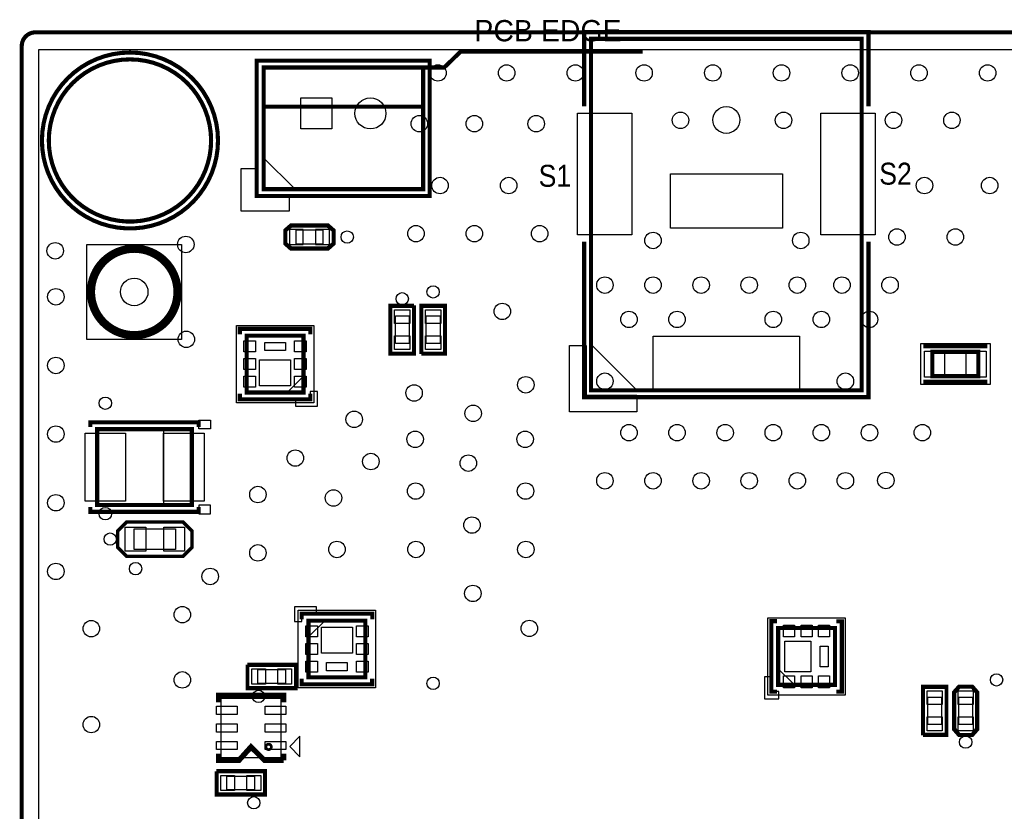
# Model space of a CAD drawing. Extents: x 6 to 156, y -6 to 136.
# Tile 16 of 32: x 7 to 43, y 101 to 131. Entities that reach past the tile are written whole.
import ezdxf

# ---------------------------------------------------------------- set-up
doc = ezdxf.new("R2010")
doc.units = 0
for name, color, linetype in [('BG_OUTLINE', 134, 'CONTINUOUS'), ('PG_ASSEMBLY_BOTTOM', 1, 'CONTINUOUS'), ('PG_ASSEMBLY_TOP', 1, 'CONTINUOUS'), ('PG_PLACE_BOUND_BOTTOM', 152, 'CONTINUOUS'), ('PG_PLACE_BOUND_TOP', 152, 'CONTINUOUS'), ('PG_SILKSCREEN_BOTTOM', 204, 'CONTINUOUS'), ('PG_SILKSCREEN_TOP', 45, 'CONTINUOUS'), ('PIN_BOTTOM', 5, 'CONTINUOUS'), ('PIN_TOP', 1, 'CONTINUOUS'), ('RKI_ALL', 174, 'CONTINUOUS'), ('VC_BOTTOM', 5, 'CONTINUOUS'), ('VC_TOP', 1, 'CONTINUOUS')]:
    doc.layers.add(name, color=color, linetype=linetype)

msp = doc.modelspace()

# ---------------------------------------------------------------- linework, layer by layer
at = {"layer": 'BG_OUTLINE', "const_width": 0.1524}
msp.add_lwpolyline([(137.050018, 11.925808), (137.050018, 129.542032, 0.414184), (136.542018, 130.050032), (7.558024, 130.050032, 0.414214), (7.050024, 129.542032), (7.050024, 0.558038, 0.414233), (7.558024, 0.050038)], format="xyb", dxfattribs=at)
at = {"layer": 'PG_ASSEMBLY_BOTTOM'}
msp.add_lwpolyline([(17.024604, 122.859038), (18.345404, 122.859038), (18.523204, 122.70359), (18.523204, 122.255026), (18.345404, 122.097038), (17.024604, 122.097038), (16.846804, 122.249438), (16.846804, 122.706638)], close=True, dxfattribs=at)
at = {"layer": 'PG_ASSEMBLY_BOTTOM', "const_width": 0.1524}
msp.add_lwpolyline([(12.732004, 120.446038, 0.999983), (9.684004, 120.446038, 1.000017), (12.732004, 120.446038)], format="xyb", dxfattribs=at)
at = {"layer": 'PG_ASSEMBLY_TOP', "const_width": 0.1524}
for points in [[(28.095702, 116.809266), (38.095682, 116.809266), (38.095682, 129.80924), (28.095702, 129.80924), (28.095702, 116.809266)], [(21.888958, 128.75006), (22.66696, 128.75006), (23.273004, 129.336038), (30.004004, 129.336038)], [(15.989046, 124.249942), (21.888958, 124.249942), (21.888958, 128.75006), (15.989046, 128.75006), (15.989046, 124.249942)], [(15.989046, 127.299974), (21.888958, 127.299974)], [(17.46504, 116.729002), (17.46504, 118.829074), (15.364968, 118.829074), (15.364968, 116.729002), (17.46504, 116.729002)], [(40.71112, 117.32895), (42.410888, 117.32895), (42.410888, 118.229126), (40.71112, 118.229126), (40.71112, 117.32895)], [(13.339064, 115.369086), (9.838944, 115.369086), (9.838944, 112.56899), (13.339064, 112.56899), (13.339064, 115.369086)], [(17.650968, 108.288074), (17.650968, 106.188002), (19.75104, 106.188002), (19.75104, 108.288074), (17.650968, 108.288074)], [(35.011106, 105.911142), (37.111178, 105.911142), (37.111178, 108.011214), (35.011106, 108.011214), (35.011106, 105.911142)]]:
    msp.add_lwpolyline(points, dxfattribs=at)
at = {"layer": 'PG_ASSEMBLY_TOP'}
for points, const_width in [([(14.05001, 126.05004, 0.999992), (8.050022, 126.05004, 1.000008), (14.05001, 126.05004)], 0.1524), ([(12.732004, 120.446038, 0.999983), (9.684004, 120.446038, 1.000017), (12.732004, 120.446038)], 0.1524), ([(16.075914, 103.617014, 0.414337), (16.17599, 103.516938, 0.414392), (16.276066, 103.617014, 0.414387), (16.17599, 103.71709, 0.414332), (16.075914, 103.617014)], 0.100076)]:
    msp.add_lwpolyline(points, format="xyb", dxfattribs=dict(at, const_width=const_width))
for points in [[(15.97914, 124.260102), (17.138904, 124.260102), (15.97914, 125.42012)], [(20.733004, 119.887238), (21.495004, 119.887238), (21.495004, 118.210838), (20.733004, 118.210838)], [(22.638004, 118.210838), (21.876004, 118.210838), (21.876004, 119.887238), (22.638004, 119.887238)], [(28.095702, 116.809266), (28.095702, 118.500144), (29.78658, 116.809266)], [(17.45488, 116.719096), (17.45488, 117.319044), (16.854932, 116.719096)], [(13.348716, 112.559592), (13.348716, 115.37823), (12.2936, 115.37823), (12.2936, 112.559592)], [(13.290804, 111.657638), (13.011404, 111.937038), (10.928604, 111.937038), (10.649204, 111.657638), (10.573004, 111.581438), (10.573004, 111.022638), (10.750804, 110.844838), (10.928604, 110.667038), (13.011404, 110.667038), (13.189204, 110.844838), (13.367004, 111.022638), (13.367004, 111.581438)], [(17.661128, 108.29798), (17.661128, 107.698032), (18.261076, 108.29798)], [(15.449804, 105.841038), (15.449804, 106.603038), (17.126204, 106.603038), (17.126204, 105.841038)], [(35.0012, 105.921048), (35.601148, 105.921048), (35.0012, 106.52125)], [(41.180004, 104.113838), (40.418004, 104.113838), (40.418004, 105.790238), (41.180004, 105.790238)], [(41.561004, 105.612438), (41.561004, 104.291638), (41.716452, 104.113838), (42.165016, 104.113838), (42.323004, 104.291638), (42.323004, 105.612438), (42.170604, 105.790238), (41.713404, 105.790238)], [(16.626078, 103.216964), (14.42593, 103.216964), (14.42593, 105.416858), (16.626078, 105.416858)], [(14.306804, 101.904038), (14.306804, 102.666038), (15.983204, 102.666038), (15.983204, 101.904038)]]:
    msp.add_lwpolyline(points, close=True, dxfattribs=at)
at = {"layer": 'PG_PLACE_BOUND_BOTTOM'}
msp.add_lwpolyline([(14.05001, 126.05004, 1), (8.050022, 126.049989, 1)], format="xyb", close=True, dxfattribs=at)
for points in [[(17.177004, 122.732038), (17.177004, 122.224038), (18.193004, 122.224038), (18.193004, 122.732038)], [(12.960604, 118.693438), (9.455404, 118.693438), (9.455404, 122.198638), (12.960604, 122.198638)]]:
    msp.add_lwpolyline(points, close=True, dxfattribs=at)
at = {"layer": 'PG_PLACE_BOUND_TOP'}
for points in [[(28.095702, 116.809266), (28.095702, 129.80924), (38.095682, 129.80924), (38.095682, 116.809266)], [(15.989046, 124.249942), (15.989046, 128.75006), (21.888958, 128.75006), (21.888958, 124.249942)], [(9.455404, 118.693438), (9.455404, 122.198638), (12.960604, 122.198638), (12.960604, 118.693438)], [(20.860004, 119.557038), (21.368004, 119.557038), (21.368004, 118.541038), (20.860004, 118.541038)], [(22.511004, 118.541038), (22.003004, 118.541038), (22.003004, 119.557038), (22.511004, 119.557038)], [(17.84604, 116.348002), (14.983968, 116.348002), (14.983968, 119.210074), (17.84604, 119.210074)], [(40.291004, 117.017038), (40.291004, 118.541038), (42.850562, 118.541038), (42.850562, 117.017038)], [(13.339064, 115.369086), (13.339064, 112.569244), (9.839198, 112.569244), (9.839198, 115.369086)], [(12.732004, 111.683038), (12.732004, 110.921038), (11.208004, 110.921038), (11.208004, 111.683038)], [(17.269968, 108.669074), (20.13204, 108.669074), (20.13204, 105.807002), (17.269968, 105.807002)], [(34.630106, 105.530142), (34.630106, 108.392214), (37.492178, 108.392214), (37.492178, 105.530142)], [(15.780004, 105.968038), (15.780004, 106.476038), (16.796004, 106.476038), (16.796004, 105.968038)], [(16.626078, 103.216964), (14.42593, 103.216964), (14.42593, 105.417112), (16.626078, 105.417112)], [(41.053004, 104.444038), (40.545004, 104.444038), (40.545004, 105.460038), (41.053004, 105.460038)], [(41.688004, 105.460038), (42.196004, 105.460038), (42.196004, 104.444038), (41.688004, 104.444038)], [(14.637004, 102.031038), (14.637004, 102.539038), (15.653004, 102.539038), (15.653004, 102.031038)]]:
    msp.add_lwpolyline(points, close=True, dxfattribs=at)
msp.add_lwpolyline([(14.05001, 126.05004, 1), (8.050022, 126.049989, 1)], format="xyb", close=True, dxfattribs=at)
at = {"layer": 'PG_SILKSCREEN_BOTTOM', "const_width": 0.127}
msp.add_lwpolyline([(16.999204, 122.033538), (18.370804, 122.033538), (18.586704, 122.224038), (18.586704, 122.732038), (18.370804, 122.922538), (16.999204, 122.922538), (16.783304, 122.732038), (16.783304, 122.224038), (16.999204, 122.033538)], dxfattribs=at)
at = {"layer": 'PG_SILKSCREEN_BOTTOM', "const_width": 0.1524}
msp.add_lwpolyline([(12.884404, 120.446038, 0.999985), (9.531604, 120.446038, 1.000015), (12.884404, 120.446038)], format="xyb", dxfattribs=at)
at = {"layer": 'PG_SILKSCREEN_TOP'}
for points, const_width in [([(38.349682, 127.309372), (38.349682, 130.06324), (27.841702, 130.06324), (27.841702, 127.309372)], 0.1524), ([(15.735046, 129.00406), (15.735046, 123.995942), (22.132036, 123.995942), (22.132036, 129.00406), (15.735046, 129.00406)], 0.1524), ([(27.841702, 122.309128), (27.841702, 116.555266), (38.349682, 116.555266), (38.349682, 122.309128)], 0.1524), ([(21.558504, 119.950738), (21.558504, 118.147338), (20.669504, 118.147338), (20.669504, 119.950738), (21.545804, 119.950738)], 0.127), ([(21.812504, 118.147338), (21.812504, 119.950738), (22.701504, 119.950738), (22.701504, 118.147338), (21.825204, 118.147338)], 0.127), ([(17.719802, 118.875302), (17.719802, 119.083074), (15.111476, 119.083074), (15.111476, 118.875302)], 0.1524), ([(40.37457, 118.435628), (42.746168, 118.435628)], 0.1524), ([(40.37457, 117.122448), (42.746168, 117.122448)], 0.1524), ([(15.110206, 116.682774), (15.110206, 116.475002), (17.718532, 116.475002), (17.718532, 116.682774)], 0.1524), ([(13.593318, 115.447318), (13.593318, 115.624356), (9.585198, 115.624356), (9.585198, 115.447318)], 0.1524), ([(13.593318, 112.490758), (13.593318, 112.31372), (9.585198, 112.31372), (9.585198, 112.490758)], 0.1524), ([(13.341604, 110.997238), (13.011404, 110.667038), (10.928604, 110.667038), (10.598404, 110.997238), (10.598404, 111.606838), (10.928604, 111.937038), (13.011404, 111.937038), (13.341604, 111.606838), (13.341604, 110.997238)], 0.127), ([(20.005802, 108.334302), (20.005802, 108.542074), (17.397476, 108.542074), (17.397476, 108.334302)], 0.1524), ([(34.964878, 108.265976), (34.757106, 108.265976), (34.757106, 105.65765), (34.964878, 105.65765)], 0.1524), ([(37.157406, 105.65638), (37.365178, 105.65638), (37.365178, 108.264452), (37.157406, 108.264452)], 0.1524), ([(15.386304, 106.666538), (17.189704, 106.666538), (17.189704, 105.777538), (15.386304, 105.777538), (15.386304, 106.653838)], 0.127), ([(17.396206, 106.141774), (17.396206, 105.934002), (20.004532, 105.934002), (20.004532, 106.141774)], 0.1524), ([(40.354504, 104.050338), (40.354504, 105.853738), (41.243504, 105.853738), (41.243504, 104.050338), (40.367204, 104.050338)], 0.127), ([(42.386504, 105.637838), (42.386504, 104.266238), (42.196004, 104.050338), (41.688004, 104.050338), (41.497504, 104.266238), (41.497504, 105.637838), (41.688004, 105.853738), (42.196004, 105.853738), (42.386504, 105.637838)], 0.127), ([(16.7259, 105.266998), (16.7259, 105.516934), (14.326108, 105.516934), (14.326108, 105.266998)], 0.199898), ([(14.326108, 103.367078), (14.326108, 103.116888), (15.075916, 103.116888), (15.526004, 103.617014), (16.025876, 103.116888), (16.7259, 103.116888)], 0.199898), ([(16.7259, 103.116888), (16.7259, 103.367078)], 0.199898), ([(14.243304, 102.729538), (16.046704, 102.729538), (16.046704, 101.840538), (14.243304, 101.840538), (14.243304, 102.716838)], 0.127)]:
    msp.add_lwpolyline(points, dxfattribs=dict(at, const_width=const_width))
at = {"layer": 'PG_SILKSCREEN_TOP', "const_width": 0.1524}
for points in [[(14.30401, 126.05004, -1.000008), (7.796022, 126.05004, -0.999992), (14.30401, 126.05004)], [(12.884404, 120.446038, 0.999985), (9.531604, 120.446038, 1.000015), (12.884404, 120.446038)]]:
    msp.add_lwpolyline(points, format="xyb", dxfattribs=at)
at = {"layer": 'PG_SILKSCREEN_TOP'}
for points in [[(15.780004, 124.002038), (16.9291, 124.002038), (16.9291, 123.43003), (15.158974, 123.43003), (15.158974, 125.018038), (15.780004, 125.018038)], [(29.789882, 116.622576), (29.789882, 116.013738), (27.298904, 116.013738), (27.298904, 118.465346), (27.909012, 118.465346), (27.909012, 116.622576)], [(17.165066, 116.468906), (17.165066, 116.21897), (17.984978, 116.21897), (17.984978, 116.758974), (17.714976, 116.758974), (17.714976, 116.468906)], [(13.598906, 115.699032), (14.028928, 115.699032), (14.028928, 115.378992), (13.598906, 115.378992)], [(13.598906, 112.239044), (14.028928, 112.239044), (14.028928, 112.559084), (13.598906, 112.559084)], [(17.950942, 108.547916), (17.950942, 108.798106), (17.13103, 108.798106), (17.13103, 108.258102), (17.401032, 108.258102), (17.401032, 108.547916)], [(34.751264, 106.211116), (34.501074, 106.211116), (34.501074, 105.391204), (35.041078, 105.391204), (35.041078, 105.661206), (34.751264, 105.661206)], [(16.953992, 103.632), (17.334992, 103.251), (17.334992, 104.013)]]:
    msp.add_lwpolyline(points, close=True, dxfattribs=at)
at = {"layer": 'PIN_BOTTOM'}
for points in [[(17.367504, 126.478538), (17.367504, 127.621538), (18.510504, 127.621538), (18.510504, 126.478538)], [(27.592528, 122.56135), (27.592528, 127.05715), (29.599128, 127.05715), (29.599128, 122.56135)], [(36.592256, 122.56135), (36.592256, 127.05715), (38.598856, 127.05715), (38.598856, 122.56135)], [(31.025592, 122.805952), (31.025592, 124.812552), (35.165792, 124.812552), (35.165792, 122.805952)], [(16.948404, 122.757438), (16.948404, 122.198638), (17.456404, 122.198638), (17.456404, 122.757438)], [(17.913604, 122.757438), (17.913604, 122.198638), (18.421604, 122.198638), (18.421604, 122.757438)], [(30.390592, 116.805964), (30.390592, 118.812564), (35.800792, 118.812564), (35.800792, 116.805964)]]:
    msp.add_lwpolyline(points, close=True, dxfattribs=at)
for centre, radius in [((11.050016, 126.05004), 2.9972), ((19.939, 127.050038), 0.5715), ((33.095692, 126.809246), 0.4953), ((11.208004, 120.446038), 0.508)]:
    msp.add_circle(centre, radius, dxfattribs=at)
at = {"layer": 'PIN_TOP'}
for points in [[(17.367504, 126.478538), (17.367504, 127.621538), (18.510504, 127.621538), (18.510504, 126.478538)], [(27.592528, 122.56135), (27.592528, 127.05715), (29.599128, 127.05715), (29.599128, 122.56135)], [(36.592256, 122.56135), (36.592256, 127.05715), (38.598856, 127.05715), (38.598856, 122.56135)], [(31.025592, 122.805952), (31.025592, 124.812552), (35.165792, 124.812552), (35.165792, 122.805952)], [(20.834604, 119.785638), (21.393404, 119.785638), (21.393404, 119.277638), (20.834604, 119.277638)], [(22.536404, 119.277638), (21.977604, 119.277638), (21.977604, 119.785638), (22.536404, 119.785638)], [(20.834604, 118.820438), (21.393404, 118.820438), (21.393404, 118.312438), (20.834604, 118.312438)], [(22.536404, 118.312438), (21.977604, 118.312438), (21.977604, 118.820438), (22.536404, 118.820438)], [(30.390592, 116.805964), (30.390592, 118.812564), (35.800792, 118.812564), (35.800792, 116.805964)], [(15.69339, 118.225824), (15.26159, 118.225824), (15.26159, 118.632224), (15.69339, 118.632224)], [(16.796004, 118.276624), (16.034004, 118.276624), (16.034004, 118.581424), (16.796004, 118.581424)], [(17.568418, 118.225824), (17.136618, 118.225824), (17.136618, 118.632224), (17.568418, 118.632224)], [(15.69339, 117.575838), (15.26159, 117.575838), (15.26159, 117.982238), (15.69339, 117.982238)], [(16.986504, 116.971318), (15.843504, 116.971318), (15.843504, 117.936518), (16.986504, 117.936518)], [(17.568418, 117.575838), (17.136618, 117.575838), (17.136618, 117.982238), (17.568418, 117.982238)], [(40.422576, 117.296438), (40.422576, 118.261638), (41.159176, 118.261638), (41.159176, 117.296438)], [(41.962832, 117.296438), (41.962832, 118.261638), (42.699432, 118.261638), (42.699432, 117.296438)], [(15.69339, 116.925852), (15.26159, 116.925852), (15.26159, 117.332252), (15.69339, 117.332252)], [(17.568418, 116.925852), (17.136618, 116.925852), (17.136618, 117.332252), (17.568418, 117.332252)], [(9.389618, 115.226338), (10.888218, 115.226338), (10.888218, 112.711738), (9.389618, 112.711738)], [(12.28979, 115.226338), (13.78839, 115.226338), (13.78839, 112.711738), (12.28979, 112.711738)], [(11.639804, 111.746538), (11.639804, 110.857538), (10.877804, 110.857538), (10.877804, 111.746538)], [(13.062204, 111.746538), (13.062204, 110.857538), (12.300204, 110.857538), (12.300204, 111.746538)], [(35.207956, 107.682792), (35.207956, 108.114592), (35.614356, 108.114592), (35.614356, 107.682792)], [(35.857942, 107.682792), (35.857942, 108.114592), (36.264342, 108.114592), (36.264342, 107.682792)], [(36.507928, 107.682792), (36.507928, 108.114592), (36.914328, 108.114592), (36.914328, 107.682792)], [(17.54759, 108.091224), (17.97939, 108.091224), (17.97939, 107.684824), (17.54759, 107.684824)], [(18.129504, 108.045758), (19.272504, 108.045758), (19.272504, 107.080558), (18.129504, 107.080558)], [(19.422618, 108.091224), (19.854418, 108.091224), (19.854418, 107.684824), (19.422618, 107.684824)], [(17.54759, 107.441238), (17.97939, 107.441238), (17.97939, 107.034838), (17.54759, 107.034838)], [(19.422618, 107.441238), (19.854418, 107.441238), (19.854418, 107.034838), (19.422618, 107.034838)], [(35.253422, 106.389678), (35.253422, 107.532678), (36.218622, 107.532678), (36.218622, 106.389678)], [(36.558728, 106.580178), (36.558728, 107.342178), (36.863528, 107.342178), (36.863528, 106.580178)], [(17.54759, 106.791252), (17.97939, 106.791252), (17.97939, 106.384852), (17.54759, 106.384852)], [(18.320004, 106.740452), (19.082004, 106.740452), (19.082004, 106.435652), (18.320004, 106.435652)], [(19.422618, 106.791252), (19.854418, 106.791252), (19.854418, 106.384852), (19.422618, 106.384852)], [(15.551404, 105.942638), (15.551404, 106.501438), (16.059404, 106.501438), (16.059404, 105.942638)], [(16.516604, 105.942638), (16.516604, 106.501438), (17.024604, 106.501438), (17.024604, 105.942638)], [(35.207956, 105.807764), (35.207956, 106.239564), (35.614356, 106.239564), (35.614356, 105.807764)], [(35.857942, 105.807764), (35.857942, 106.239564), (36.264342, 106.239564), (36.264342, 105.807764)], [(36.507928, 105.807764), (36.507928, 106.239564), (36.914328, 106.239564), (36.914328, 105.807764)], [(41.078404, 105.180638), (40.519604, 105.180638), (40.519604, 105.688638), (41.078404, 105.688638)], [(41.662604, 105.688638), (42.221404, 105.688638), (42.221404, 105.180638), (41.662604, 105.180638)], [(15.007082, 104.814878), (14.245082, 104.814878), (14.245082, 105.119678), (15.007082, 105.119678)], [(16.806926, 104.814878), (16.044926, 104.814878), (16.044926, 105.119678), (16.806926, 105.119678)], [(15.007082, 104.164638), (14.245082, 104.164638), (14.245082, 104.469438), (15.007082, 104.469438)], [(16.806926, 104.164638), (16.044926, 104.164638), (16.044926, 104.469438), (16.806926, 104.469438)], [(41.078404, 104.215438), (40.519604, 104.215438), (40.519604, 104.723438), (41.078404, 104.723438)], [(41.662604, 104.723438), (42.221404, 104.723438), (42.221404, 104.215438), (41.662604, 104.215438)], [(15.007082, 103.514398), (14.245082, 103.514398), (14.245082, 103.819198), (15.007082, 103.819198)], [(16.806926, 103.514398), (16.044926, 103.514398), (16.044926, 103.819198), (16.806926, 103.819198)], [(14.408404, 102.005638), (14.408404, 102.564438), (14.916404, 102.564438), (14.916404, 102.005638)], [(15.373604, 102.005638), (15.373604, 102.564438), (15.881604, 102.564438), (15.881604, 102.005638)]]:
    msp.add_lwpolyline(points, close=True, dxfattribs=at)
for centre, radius in [((11.050016, 126.05004), 2.9972), ((19.939, 127.050038), 0.5715), ((33.095692, 126.809246), 0.4953), ((11.208004, 120.446038), 0.508)]:
    msp.add_circle(centre, radius, dxfattribs=at)
at = {"layer": 'RKI_ALL'}
msp.add_lwpolyline([(136.415018, 0.685038), (7.685024, 0.685038), (7.685024, 129.415032), (136.415018, 129.415032), (136.415018, 16.683482), (136.415018, 11.41349)], close=True, dxfattribs=at)
at = {"layer": 'VC_BOTTOM'}
for centre, radius in [((22.434804, 128.548638), 0.3048), ((24.974804, 128.548638), 0.3048), ((27.514804, 128.548638), 0.3048), ((30.054804, 128.548638), 0.3048), ((32.594804, 128.548638), 0.3048), ((35.134804, 128.548638), 0.3048), ((37.674804, 128.548638), 0.3048), ((40.214804, 128.548638), 0.3048), ((42.754804, 128.548638), 0.3048), ((31.401004, 126.796038), 0.3048), ((35.211004, 126.796038), 0.3048), ((39.275004, 126.796038), 0.3048), ((41.434004, 126.796038), 0.3048), ((21.749004, 126.669038), 0.3048), ((23.781004, 126.669038), 0.3048), ((26.067004, 126.669038), 0.3048), ((22.511004, 124.383038), 0.3048), ((25.051004, 124.383038), 0.3048), ((40.418004, 124.383038), 0.3048), ((42.831004, 124.383038), 0.3048), ((19.082004, 122.478038), 0.2286), ((21.622004, 122.605038), 0.3048), ((23.781004, 122.605038), 0.3048), ((26.194004, 122.605038), 0.3048), ((39.402004, 122.478038), 0.3048), ((41.561004, 122.478038), 0.3048), ((13.114528, 122.202956), 0.3048), ((30.385004, 122.351038), 0.3048), ((35.846004, 122.351038), 0.3048), ((8.287004, 121.970038), 0.3048), ((28.607004, 120.700038), 0.3048), ((30.385004, 120.700038), 0.3048), ((32.163004, 120.700038), 0.3048), ((33.941004, 120.700038), 0.3048), ((35.719004, 120.700038), 0.3048), ((37.370004, 120.700038), 0.3048), ((39.148004, 120.700038), 0.3048), ((8.312404, 120.268238), 0.3048), ((22.257004, 120.446038), 0.2286), ((21.114004, 120.192038), 0.2286), ((24.81326, 119.726202), 0.3048), ((29.496004, 119.430038), 0.3048), ((31.274004, 119.430038), 0.3048), ((34.830004, 119.430038), 0.3048), ((36.608004, 119.430038), 0.3048), ((38.386004, 119.430038), 0.3048), ((13.132816, 118.691406), 0.3048), ((8.312404, 117.728238), 0.3048), ((25.681432, 117.012466), 0.3048), ((28.607004, 117.144038), 0.3048), ((37.497004, 117.144038), 0.3048), ((21.552662, 116.70919), 0.3048), ((10.138918, 116.328952), 0.2286), ((23.736808, 115.954302), 0.3048), ((19.33829, 115.73256), 0.3048), ((8.312404, 115.188238), 0.3048), ((29.496004, 115.239038), 0.3048), ((31.274004, 115.239038), 0.3048), ((33.052004, 115.239038), 0.3048), ((34.830004, 115.239038), 0.3048), ((36.608004, 115.239038), 0.3048), ((38.386004, 115.239038), 0.3048), ((40.342312, 115.243102), 0.3048), ((21.59254, 114.995452), 0.3048), ((25.65654, 114.995452), 0.3048), ((17.161764, 114.301016), 0.3048), ((19.955764, 114.174016), 0.3048), ((23.557992, 114.114072), 0.3048), ((28.607004, 113.461038), 0.3048), ((30.385004, 113.461038), 0.3048), ((32.163004, 113.461038), 0.3048), ((33.941004, 113.461038), 0.3048), ((35.719004, 113.461038), 0.3048), ((37.497004, 113.461038), 0.3048), ((38.99408, 113.473738), 0.3048), ((15.780004, 112.953038), 0.3048), ((21.609304, 113.080038), 0.3048), ((25.673304, 113.080038), 0.3048), ((8.312404, 112.648238), 0.3048), ((18.574004, 112.826038), 0.3048), ((10.138918, 112.244124), 0.2286), ((23.692866, 111.82223), 0.3048), ((10.319004, 111.302038), 0.2286), ((15.780004, 110.794038), 0.3048), ((18.701004, 110.921038), 0.3048), ((21.622004, 110.921038), 0.3048), ((25.686004, 110.921038), 0.3048), ((8.312404, 110.108238), 0.3048), ((11.258804, 110.209838), 0.2286), ((14.01572, 109.922564), 0.3048), ((23.726648, 109.294422), 0.3048), ((12.986004, 108.508038), 0.3048), ((9.621266, 107.99064), 0.3048), ((25.813004, 108.000038), 0.3048), ((12.986004, 106.095038), 0.3048), ((43.085004, 106.095038), 0.2286), ((22.257004, 105.968038), 0.2286), ((15.805404, 105.485438), 0.2286), ((9.621266, 104.442006), 0.3048), ((41.942004, 103.796592), 0.2286), ((15.627604, 101.548438), 0.2286)]:
    msp.add_circle(centre, radius, dxfattribs=at)
at = {"layer": 'VC_TOP'}
for centre, radius in [((22.434804, 128.548638), 0.3048), ((24.974804, 128.548638), 0.3048), ((27.514804, 128.548638), 0.3048), ((30.054804, 128.548638), 0.3048), ((32.594804, 128.548638), 0.3048), ((35.134804, 128.548638), 0.3048), ((37.674804, 128.548638), 0.3048), ((40.214804, 128.548638), 0.3048), ((42.754804, 128.548638), 0.3048), ((31.401004, 126.796038), 0.3048), ((35.211004, 126.796038), 0.3048), ((39.275004, 126.796038), 0.3048), ((41.434004, 126.796038), 0.3048), ((21.749004, 126.669038), 0.3048), ((23.781004, 126.669038), 0.3048), ((26.067004, 126.669038), 0.3048), ((22.511004, 124.383038), 0.3048), ((25.051004, 124.383038), 0.3048), ((40.418004, 124.383038), 0.3048), ((42.831004, 124.383038), 0.3048), ((19.082004, 122.478038), 0.2286), ((21.622004, 122.605038), 0.3048), ((23.781004, 122.605038), 0.3048), ((26.194004, 122.605038), 0.3048), ((39.402004, 122.478038), 0.3048), ((41.561004, 122.478038), 0.3048), ((13.114528, 122.202956), 0.3048), ((30.385004, 122.351038), 0.3048), ((35.846004, 122.351038), 0.3048), ((8.287004, 121.970038), 0.3048), ((28.607004, 120.700038), 0.3048), ((30.385004, 120.700038), 0.3048), ((32.163004, 120.700038), 0.3048), ((33.941004, 120.700038), 0.3048), ((35.719004, 120.700038), 0.3048), ((37.370004, 120.700038), 0.3048), ((39.148004, 120.700038), 0.3048), ((8.312404, 120.268238), 0.3048), ((22.257004, 120.446038), 0.2286), ((21.114004, 120.192038), 0.2286), ((24.81326, 119.726202), 0.3048), ((29.496004, 119.430038), 0.3048), ((31.274004, 119.430038), 0.3048), ((34.830004, 119.430038), 0.3048), ((36.608004, 119.430038), 0.3048), ((38.386004, 119.430038), 0.3048), ((13.132816, 118.691406), 0.3048), ((8.312404, 117.728238), 0.3048), ((25.681432, 117.012466), 0.3048), ((28.607004, 117.144038), 0.3048), ((37.497004, 117.144038), 0.3048), ((21.552662, 116.70919), 0.3048), ((10.138918, 116.328952), 0.2286), ((23.736808, 115.954302), 0.3048), ((19.33829, 115.73256), 0.3048), ((8.312404, 115.188238), 0.3048), ((29.496004, 115.239038), 0.3048), ((31.274004, 115.239038), 0.3048), ((33.052004, 115.239038), 0.3048), ((34.830004, 115.239038), 0.3048), ((36.608004, 115.239038), 0.3048), ((38.386004, 115.239038), 0.3048), ((40.342312, 115.243102), 0.3048), ((21.59254, 114.995452), 0.3048), ((25.65654, 114.995452), 0.3048), ((17.161764, 114.301016), 0.3048), ((19.955764, 114.174016), 0.3048), ((23.557992, 114.114072), 0.3048), ((28.607004, 113.461038), 0.3048), ((30.385004, 113.461038), 0.3048), ((32.163004, 113.461038), 0.3048), ((33.941004, 113.461038), 0.3048), ((35.719004, 113.461038), 0.3048), ((37.497004, 113.461038), 0.3048), ((38.99408, 113.473738), 0.3048), ((15.780004, 112.953038), 0.3048), ((21.609304, 113.080038), 0.3048), ((25.673304, 113.080038), 0.3048), ((8.312404, 112.648238), 0.3048), ((18.574004, 112.826038), 0.3048), ((10.138918, 112.244124), 0.2286), ((23.692866, 111.82223), 0.3048), ((10.319004, 111.302038), 0.2286), ((15.780004, 110.794038), 0.3048), ((18.701004, 110.921038), 0.3048), ((21.622004, 110.921038), 0.3048), ((25.686004, 110.921038), 0.3048), ((8.312404, 110.108238), 0.3048), ((11.258804, 110.209838), 0.2286), ((14.01572, 109.922564), 0.3048), ((23.726648, 109.294422), 0.3048), ((12.986004, 108.508038), 0.3048), ((9.621266, 107.99064), 0.3048), ((25.813004, 108.000038), 0.3048), ((12.986004, 106.095038), 0.3048), ((43.085004, 106.095038), 0.2286), ((22.257004, 105.968038), 0.2286), ((15.805404, 105.485438), 0.2286), ((9.621266, 104.442006), 0.3048), ((41.942004, 103.796592), 0.2286), ((15.627604, 101.548438), 0.2286)]:
    msp.add_circle(centre, radius, dxfattribs=at)

# ---------------------------------------------------------------- texts
at = {"layer": 'PG_ASSEMBLY_TOP'}
msp.add_text('PCB EDGE', height=0.7874, dxfattribs=at).set_placement((23.781004, 129.717038))
at = {"layer": 'PG_SILKSCREEN_TOP', "width": 0.90625}
for s, p in [('S2', (38.747192, 124.414788)), ('S1', (26.156158, 124.336048))]:
    msp.add_text(s, height=0.8128, dxfattribs=at).set_placement(p)

doc.saveas('drawing.dxf')
